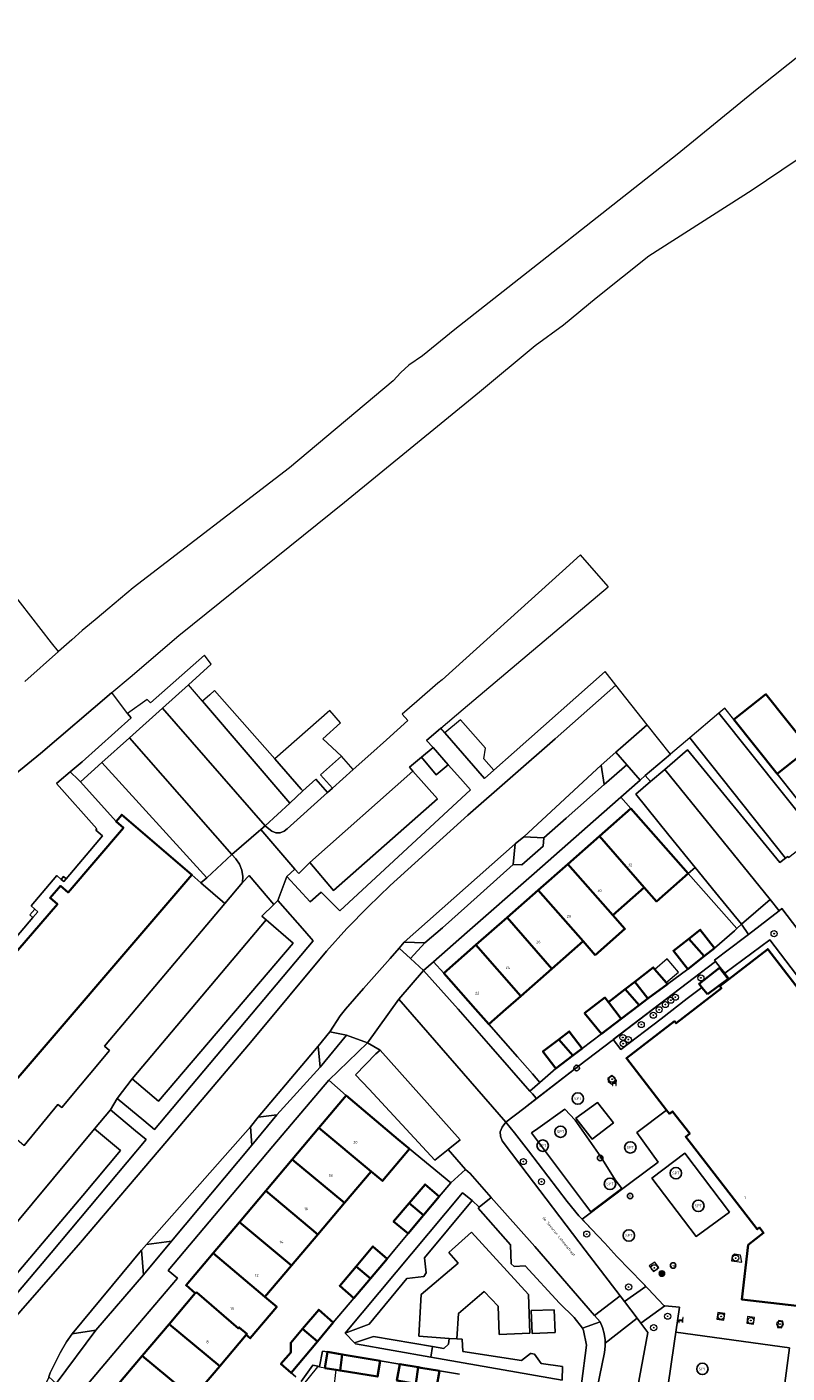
# Model space of a CAD drawing. Header units: metres. Extents: x 73718 to 76933, y 443658 to 446696.
# Tile 80 of 153: x 74532 to 74632, y 445952 to 446129. Entities that reach past the tile are written whole.
import ezdxf
from ezdxf.enums import TextEntityAlignment as Align

# ---------------------------------------------------------------- set-up
doc = ezdxf.new("R2010")
doc.units = ezdxf.units.M
for name, color, linetype, lineweight in [('B-WE-GR-BEPLANTING_CULTUUR_BODEMBEDEKKER-GV', 90, 'Continuous', 18), ('B-WE-GR-BEPLANTING_CULTUUR_HEESTERS-GV', 90, 'Continuous', 18), ('B-WE-GR-BEPLANTING_CULTUUR_VASTE PLANTENVAK-GV', 90, 'Continuous', 18), ('B-WE-GR-BOOM-S', 90, 'Continuous', 25), ('B-WE-IE-MEUBILAIR-S', 7, 'Continuous', 25), ('B-WE-IE-MEUBILAIR_WEGMEUBILAIR-GV', 7, 'Continuous', 18), ('B-WE-IE-MEUBILAIR_WEGMEUBILAIR-S', 7, 'Continuous', 25), ('B-WE-IE-MEUBILAIR_WEGMEUBILAIR_AFVALBAK-S', 7, 'Continuous', 25), ('B-WE-IE-TERREINAFSCHEIDING_KUNSTMATIG_HEKWERK-G', 20, 'IE-TERREINAFSCHEIDING_KUNSTMATIG-SO', 18), ('B-WE-OG-BEBOUWING-GV', 7, 'Continuous', 35), ('B-WE-OG-BEBOUWING-T18', 10, 'Continuous', 18), ('B-WE-OG-BEBOUWING_LUIFEL-GV', 7, 'Continuous', 18), ('B-WE-OG-TERREIN_BEGROEID-GV', 7, 'Continuous', 18), ('B-WE-OG-TERREIN_ERF-GV', 7, 'Continuous', 18), ('B-WE-OG-TOPOGRAFIE-T18', 10, 'Continuous', 18), ('B-WE-OG-WATER_SLOOT-GV', 120, 'Continuous', 18), ('B-WE-VH-GESLOTENVERHARDING-GV', 10, 'Continuous', 18), ('B-WE-VH-GESLOTENVERHARDING_ASFALT-GV', 10, 'Continuous', 18), ('B-WE-VH-GESLOTENVERHARDING_KUNSTSTOF-GV', 10, 'Continuous', 18), ('B-WE-VH-HALFVERHARDING-GV', 130, 'Continuous', 18), ('B-WE-VH-ONVERHARD_ZAND-GV', 210, 'Continuous', 18), ('B-WE-VH-OPENVERHARDING-GV', 30, 'Continuous', 18), ('B-WE-VH-OPENVERHARDING_BETONSTRAATSTEEN-GV', 30, 'Continuous', 18), ('B-WE-VH-OPENVERHARDING_SIERBESTRATING-GV', 30, 'Continuous', 18), ('B-WE-VH-OPENVERHARDING_STRAATBAKSTEEN-GV', 30, 'Continuous', 18), ('B-WE-VH-OPENVERHARDING_TEGEL-GV', 30, 'Continuous', 18)]:
    doc.layers.add(name, color=color, linetype=linetype, lineweight=lineweight)
doc.styles.add('NLCS-ISO', font='NLCS-ISO.ttf')
doc.styles.add('NLCS-ISO-M200-T18', font='NLCS-ISO.ttf', dxfattribs={"height": 0.36})
doc.linetypes.add('IE-TERREINAFSCHEIDING_KUNSTMATIG-SO', pattern='A,4,[82,NLCS.SHX,S=0.75,R=90,X=0,Y=0],4,-2', length=10)

# ---------------------------------------------------------------- blocks, each defined once
blk = doc.blocks.new('SIE-WEG_AFVALBAK-SO')
h = blk.add_hatch(color=256)
h.dxf.hatch_style = 1
h.paths.add_polyline_path([(-0.864, -0.864), (0.864, -0.864), (0.864, 0.864), (-0.864, 0.864)])
for points in [[(-1.152, -1.152), (1.152, -1.152), (1.152, 1.152), (-1.152, 1.152)], [(-0.864, -0.864), (0.864, -0.864), (0.864, 0.864), (-0.864, 0.864)]]:
    blk.add_lwpolyline(points, close=True)
blk.add_circle((0, 0), 1.8)
blk = doc.blocks.new('SIE-MEUBILAIR_PAAL_VLAGGENMAST-SO')
blk.add_circle((0, 0), 1.8)
at = {"style": 'NLCS-ISO'}
blk.add_text('vm', height=1.8, dxfattribs=at).set_placement((0, 0), align=Align.MIDDLE_CENTER)
blk = doc.blocks.new('SIE-MEUBILAIR_PUT_KOLK-SO')
blk.add_circle((0, 0), 1.8)
at = {"style": 'NLCS-ISO'}
blk.add_text('K', height=1.8, dxfattribs=at).set_placement((0, 0), align=Align.MIDDLE_CENTER)
blk = doc.blocks.new('SIE-WEG_SPEELTOESTEL-SO')
blk.add_circle((0, 0), 3.75)
at = {"style": 'NLCS-ISO'}
blk.add_text('SPT', height=1.8, dxfattribs=at).set_placement((0, 0), align=Align.MIDDLE_CENTER)
blk = doc.blocks.new('SIE-WEG_ZITBANK-SO')
at = {"color": 0, "linetype": 'ByBlock', "lineweight": 18}
blk.add_lwpolyline([(-0.91, -1.63), (-0.91, -0.2), (1.09, -0.2), (1.09, -1.63), (1.29, -1.63), (1.29, -0.21), (1.54, 1.78), (1.33, 1.78), (1.11, 0), (-1.11, 0), (-1.11, -1.63)], close=True, dxfattribs=at)
blk = doc.blocks.new('SGR-BOOM_GBKN-SO')
at = {"linetype": 'ByBlock', "lineweight": 18}
h = blk.add_hatch(color=0, dxfattribs=at)
h.dxf.hatch_style = 1
edge = h.paths.add_edge_path()
edge.add_arc((0, 0), 0.25, 0, 360)
at = {"color": 0, "linetype": 'ByBlock', "lineweight": 18}
for radius in [2, 0.25]:
    blk.add_circle((0, 0), radius, dxfattribs=at)
at = {"color": 0, "linetype": 'ByBlock', "lineweight": 18, "style": 'NLCS-ISO'}
blk.add_attdef('SOORT', (2.5, 0), '', height=1.5, dxfattribs=at)

msp = doc.modelspace()

# ---------------------------------------------------------------- linework, layer by layer
at = {"layer": 'B-WE-GR-BEPLANTING_CULTUUR_BODEMBEDEKKER-GV', "flags": 128}
for points in [[(74608.156, 446029.507), (74611.154, 446032.086), (74609.707, 446033.75), (74607.75, 446032.048)], [(74596.235, 446018.993), (74597.351, 446018.941), (74600.173, 446021.405), (74600.237, 446022.51), (74597.608, 446022.65), (74596.49, 446021.697)], [(74584.605, 446008.718), (74581.925, 446008.82), (74581.243, 446008.037), (74582.75, 446006.686)], [(74570.618, 445995.183), (74570.894, 445992.39), (74574.336, 445996.623), (74572.171, 445997.026)], [(74561.72, 445984.566), (74561.894, 445982.156), (74565.197, 445986.136), (74562.764, 445985.862)], [(74605.295, 445958.166), (74607.623, 445958.998), (74606.902, 445959.829), (74599.054, 445968.874), (74593.327, 445975.316), (74591.771, 445974.041), (74591.616, 445973.914), (74595.855, 445969.113), (74595.932, 445966.591), (74596.326, 445966.255), (74597.797, 445966.35), (74602.293, 445961.417), (74604.214, 445959.564)], [(74547.702, 445965.152), (74551.386, 445969.566), (74548.072, 445969.131), (74547.44, 445968.378)], [(74605.184, 445950.847), (74607.26, 445950.297), (74608.195, 445954.977), (74608.285, 445955.797), (74608.279, 445956.209), (74608.272, 445956.622), (74608.156, 445957.439), (74607.939, 445958.235), (74607.623, 445958.998), (74605.295, 445958.166), (74605.459, 445957.844), (74605.846, 445955.936)], [(74541.428, 445957.887), (74538.333, 445957.401), (74537.611, 445956.356), (74536.74, 445954.902), (74536.294, 445953.941), (74535.465, 445952.291), (74535.276, 445951.791), (74536.227, 445950.914)]]:
    msp.add_lwpolyline(points, close=True, dxfattribs=at)
at = {"layer": 'B-WE-GR-BEPLANTING_CULTUUR_HEESTERS-GV', "flags": 128}
for points in [[(74555.437, 446040.416), (74566.922, 446027.058), (74568.606, 446028.668), (74568.407, 446028.894), (74564.914, 446032.866), (74557.028, 446041.833), (74556.404, 446041.278)], [(74572.487, 446029.016), (74575.23, 446031.47), (74573.695, 446033.22), (74570.934, 446030.751)], [(74544.097, 446024.656), (74544.847, 446025.53), (74554.04, 446017.633), (74555.236, 446016.606), (74555.991, 446017.274), (74542.233, 446032.4), (74539.412, 446029.86)], [(74566.544, 446023.696), (74571.861, 446028.456), (74570.309, 446030.191), (74568.606, 446028.668), (74566.922, 446027.058), (74563.65, 446024.094), (74564.135, 446023.684), (74564.532, 446023.364), (74565.055, 446023.175), (74565.629, 446023.178), (74566.15, 446023.372)], [(74611.66, 446026.354), (74617.565, 446019.641), (74619.175, 446017.832), (74620.112, 446018.593), (74616.664, 446022.838), (74612.308, 446028.224), (74614.24, 446029.887), (74613.554, 446030.675), (74612.889, 446030.091), (74610.327, 446027.842)], [(74560.722, 446017.445), (74560.587, 446018.273), (74560.281, 446019.054), (74559.83, 446019.739), (74559.272, 446020.321), (74555.991, 446017.274), (74555.236, 446016.606), (74558.385, 446013.9), (74560.684, 446016.625)], [(74619.175, 446017.832), (74625.591, 446010.62), (74626.199, 446011.179), (74622.771, 446015.32), (74620.112, 446018.593)], [(74641.922, 445993.318), (74644.891, 445995.579), (74631.466, 446013.234), (74631.104, 446012.906), (74627.101, 446009.807), (74626.569, 446009.405), (74622.623, 446006.448), (74622.763, 446006.292), (74623.389, 446005.491), (74623.989, 446004.723), (74629.892, 446009.109)], [(74587.094, 446004.747), (74585.75, 446006.229), (74584.464, 446005.098), (74588.985, 446000), (74593.304, 445995.102), (74598.413, 445989.277), (74599.709, 445990.414), (74598.737, 445991.517), (74596.773, 445993.747), (74592.999, 445998.034), (74591.27, 446000)], [(74619.822, 446004.026), (74609.353, 445996.03), (74610.351, 445994.708), (74615.652, 445998.731), (74619.059, 446001.413), (74620.993, 446002.873), (74620.615, 446003.334), (74623.311, 446005.43), (74623.389, 446005.491), (74622.763, 446006.292)], [(74574.315, 445988.677), (74581.113, 445982.931), (74582.625, 445981.678), (74588.012, 445977.216), (74589.975, 445978.996), (74587.672, 445981.59), (74585.923, 445980.204), (74577.317, 445989.517), (74575.517, 445991.406), (74578.18, 445994.142), (74578.771, 445994.657), (74577.114, 445995.614), (74572.027, 445990.716)], [(74594.551, 445983.343), (74594.778, 445982.723), (74597.225, 445979.49), (74605.648, 445968.404), (74610.24, 445962.412), (74610.835, 445961.636), (74613.64, 445963.62), (74613.223, 445964.06), (74609.841, 445967.582), (74608.227, 445969.298), (74606.499, 445971.135), (74605.264, 445972.468), (74604.854, 445972.91), (74603.313, 445974.762), (74598.218, 445981.421), (74596.381, 445983.806), (74595.253, 445985.19), (74594.752, 445984.545), (74594.526, 445983.903)], [(74590.813, 445974.903), (74589.552, 445975.934), (74574.173, 445957.483), (74577.314, 445958.678), (74582.27, 445964.681), (74584.507, 445964.936), (74584.789, 445965.402), (74584.582, 445967.382)], [(74616.121, 445961.073), (74612.961, 445958.795), (74613.895, 445957.576), (74612.563, 445950.506), (74612.988, 445950.414), (74616.428, 445949.669), (74616.529, 445950.395), (74617.329, 445956.149), (74617.545, 445957.623), (74618.029, 445960.933)], [(74575.393, 445956.246), (74575.519, 445956.119), (74585.412, 445954.368), (74585.644, 445955.744), (74577.866, 445957.058)], [(74585.412, 445954.368), (74602.66, 445951.316), (74602.681, 445953.141), (74599.883, 445953.532), (74599, 445954.759), (74598.586, 445954.824), (74598.487, 445954.84), (74597.312, 445953.895), (74589.598, 445955.089), (74589.509, 445956.708), (74588.818, 445956.745), (74587.809, 445956.792), (74587.742, 445956.067), (74587.109, 445955.497), (74585.644, 445955.744)]]:
    msp.add_lwpolyline(points, close=True, dxfattribs=at)
at = {"layer": 'B-WE-GR-BEPLANTING_CULTUUR_VASTE PLANTENVAK-GV', "flags": 128}
msp.add_lwpolyline([(74623.202, 446038.88), (74636.013, 446022.787), (74636.826, 446023.396), (74635.02, 446025.672), (74630.874, 446030.897), (74625.196, 446038.012), (74624.003, 446039.52)], close=True, dxfattribs=at)
at = {"layer": 'B-WE-IE-MEUBILAIR_WEGMEUBILAIR-GV', "flags": 128}
for points in [[(74609.419, 445991.096), (74609.176, 445991.323), (74608.631, 445990.921), (74608.675, 445990.543), (74609.185, 445990.172), (74609.74, 445990.644)], [(74624.951, 445967.601), (74624.875, 445966.988), (74626.204, 445966.808), (74626.049, 445967.758), (74625.283, 445967.86)], [(74615.343, 445966.128), (74614.816, 445966.837), (74614.085, 445966.336), (74614.647, 445965.585)], [(74623.874, 445959.209), (74623.987, 445960.101), (74623.079, 445960.23), (74622.953, 445959.319)], [(74627.877, 445959.573), (74626.984, 445959.706), (74626.864, 445958.796), (74627.755, 445958.678)], [(74631.489, 445958.179), (74631.62, 445959.068), (74631.038, 445959.156), (74630.9, 445958.248)]]:
    msp.add_lwpolyline(points, close=True, dxfattribs=at)
at = {"layer": 'B-WE-IE-TERREINAFSCHEIDING_KUNSTMATIG_HEKWERK-G', "flags": 128}
for points in [[(74616.428, 445949.669), (74617.329, 445956.149), (74618.029, 445960.933), (74616.106, 445961.074), (74615.995, 445961.136), (74613.223, 445964.06), (74609.841, 445967.582), (74608.227, 445969.298), (74606.499, 445971.135), (74604.854, 445972.91), (74603.313, 445974.762), (74598.218, 445981.421), (74596.381, 445983.806), (74595.253, 445985.19), (74597.62, 445986.98), (74604.833, 445992.564), (74609.205, 445995.917), (74619.822, 446004.026), (74622.763, 446006.292), (74624.474, 446004.106)], [(74616.333, 445986.783), (74612.452, 445983.841), (74615.226, 445979.95), (74611.64, 445977.287), (74605.264, 445972.468)]]:
    msp.add_lwpolyline(points, dxfattribs=at)
at = {"layer": 'B-WE-OG-BEBOUWING-GV', "flags": 128}
for points in [[(74625.196, 446038.012), (74630.874, 446030.897), (74635.063, 446034.241), (74629.379, 446041.351)], [(74611.66, 446026.354), (74607.544, 446022.734), (74613.416, 446015.992), (74615.006, 446014.166), (74619.175, 446017.832), (74617.565, 446019.641)], [(74603.374, 446019.066), (74609.283, 446012.356), (74613.416, 446015.992), (74607.544, 446022.734)], [(74606.983, 446007.111), (74610.881, 446010.539), (74609.283, 446012.356), (74603.374, 446019.066), (74599.496, 446015.655), (74605.385, 446008.928)], [(74595.408, 446012.06), (74601.274, 446005.312), (74605.385, 446008.928), (74599.496, 446015.655)], [(74601.274, 446005.312), (74595.408, 446012.06), (74591.328, 446008.471), (74597.213, 446001.74)], [(74621.276, 446006.967), (74622.648, 446008.043), (74620.772, 446010.434), (74619.278, 446009.262)], [(74587.094, 446004.747), (74591.27, 446000), (74592.999, 445998.034), (74595.234, 446000), (74597.213, 446001.74), (74591.328, 446008.471)], [(74621.276, 446006.967), (74619.278, 446009.262), (74617.255, 446007.675), (74619.131, 446005.284)], [(74612.192, 446003.618), (74613.884, 446001.4), (74616.47, 446003.314), (74616.291, 446003.523), (74614.821, 446005.24), (74614.595, 446005.503)], [(74621.721, 446001.985), (74624.421, 446003.978), (74623.311, 446005.43), (74620.615, 446003.334), (74620.993, 446002.873)], [(74610.898, 446002.63), (74612.74, 446000.527), (74613.884, 446001.4), (74612.192, 446003.618)], [(74605.566, 445999.497), (74607.811, 445996.792), (74610.397, 445998.739), (74608.705, 446000.957), (74608.254, 446001.548)], [(74610.397, 445998.739), (74612.74, 446000.527), (74610.898, 446002.63), (74608.705, 446000.957)], [(74602.192, 445996.044), (74600.111, 445994.466), (74601.796, 445992.244), (74604.032, 445993.94)], [(74602.192, 445996.044), (74604.032, 445993.94), (74605.267, 445994.877), (74603.582, 445997.099)], [(74577.561, 445978.729), (74579.07, 445977.472), (74582.625, 445981.678), (74581.113, 445982.931), (74574.315, 445988.677), (74570.722, 445984.426)], [(74567.223, 445980.286), (74574.085, 445974.616), (74577.561, 445978.729), (74570.722, 445984.426)], [(74567.223, 445980.286), (74563.759, 445976.187), (74570.579, 445970.468), (74574.085, 445974.616)], [(74586.503, 445975.445), (74584.659, 445977.026), (74582.563, 445974.562), (74584.449, 445972.991)], [(74570.579, 445970.468), (74563.759, 445976.187), (74560.285, 445972.078), (74567.112, 445966.366)], [(74582.563, 445974.562), (74580.529, 445972.172), (74582.435, 445970.585), (74584.449, 445972.991)], [(74563.633, 445962.25), (74567.112, 445966.366), (74560.285, 445972.078), (74556.834, 445967.995)], [(74554.492, 445962.754), (74554.698, 445962.832), (74560.159, 445958.118), (74560.255, 445958.253), (74561.272, 445957.393), (74561.181, 445957.286), (74561.717, 445956.831), (74565.187, 445960.937), (74563.633, 445962.25), (74556.834, 445967.995), (74553.274, 445963.783)], [(74575.593, 445966.264), (74577.478, 445964.683), (74579.658, 445967.275), (74577.798, 445968.892)], [(74575.593, 445966.264), (74573.461, 445963.724), (74575.301, 445962.096), (74577.478, 445964.683)], [(74551.067, 445958.702), (74557.697, 445953.163), (74561.181, 445957.286), (74561.272, 445957.393), (74560.255, 445958.253), (74560.159, 445958.118), (74554.698, 445962.832), (74554.492, 445962.754)], [(74572.606, 445958.892), (74570.694, 445960.564), (74568.576, 445958.073), (74570.53, 445956.422), (74571.142, 445957.151)], [(74551.067, 445958.702), (74547.527, 445954.513), (74554.188, 445949.012), (74557.697, 445953.163)], [(74568.576, 445958.073), (74567.011, 445956.233), (74567.022, 445954.963), (74565.721, 445953.468), (74567.06, 445952.285), (74570.53, 445956.422)], [(74550.62, 445944.79), (74554.188, 445949.012), (74547.527, 445954.513), (74543.997, 445950.337)], [(74573.489, 445952.596), (74573.792, 445954.705), (74571.831, 445955.035), (74571.511, 445952.917), (74572.969, 445952.68)], [(74573.792, 445954.705), (74573.489, 445952.596), (74578.412, 445951.796), (74578.755, 445953.871)], [(74583.452, 445950.856), (74583.751, 445953.032), (74581.357, 445953.434), (74580.964, 445951.301)], [(74586.546, 445952.569), (74584.114, 445952.971), (74583.751, 445953.032), (74583.452, 445950.856), (74583.704, 445950.811), (74585.92, 445950.415), (74586.151, 445950.374)]]:
    msp.add_lwpolyline(points, close=True, dxfattribs=at)
for points in [[(74527.506, 445986.744), (74554.04, 446017.633), (74544.847, 446025.53), (74544.097, 446024.656), (74545.068, 446023.822), (74537.787, 446015.345), (74536.798, 446016.195), (74535.438, 446014.611), (74536.388, 446013.795), (74529.035, 446005.236)], [(74635.388, 446000.45), (74629.631, 446007.901), (74623.341, 446003.041), (74623.554, 446002.765), (74617.599, 445998.165), (74617.386, 445998.44), (74611.087, 445993.573), (74616.333, 445986.783), (74616.717, 445986.286), (74617.131, 445986.606), (74619.387, 445983.685), (74618.865, 445983.282), (74628.249, 445971.136), (74628.541, 445971.362), (74629.088, 445970.654), (74627.062, 445969.089), (74626.221, 445961.926), (74633.426, 445961.08)]]:
    msp.add_lwpolyline(points, dxfattribs=at)
at = {"layer": 'B-WE-OG-BEBOUWING_LUIFEL-GV', "flags": 128}
for points in [[(74617.894, 446004.894), (74616.424, 446006.611), (74614.821, 446005.24), (74616.291, 446003.523)], [(74572.969, 445952.68), (74571.511, 445952.917), (74570.536, 445953.075), (74568.515, 445950.574), (74572.664, 445950.086)]]:
    msp.add_lwpolyline(points, close=True, dxfattribs=at)
at = {"layer": 'B-WE-OG-TERREIN_BEGROEID-GV', "flags": 128}
msp.add_lwpolyline([(74529.128, 446007.283), (74533.185, 446012.038), (74532.771, 446012.391), (74533.422, 446013.155), (74532.937, 446013.575), (74536.303, 446017.543), (74536.883, 446017.051), (74537.205, 446017.43), (74537.542, 446017.143), (74542.329, 446022.769), (74541.45, 446023.527), (74541.569, 446023.688), (74536.265, 446029.639), (74536.615, 446029.936), (74538.069, 446031.168), (74539.639, 446032.467), (74546.096, 446038.261), (74545.609, 446038.834), (74543.539, 446041.561), (74543.494, 446041.523), (74534.161, 446033.579), (74523.462, 446024.878)], dxfattribs=at)
for points in [[(74586.27, 446027.62), (74572.641, 446015.588), (74569.525, 446019.246), (74568.09, 446017.831), (74567.579, 446018.39), (74566.527, 446017.436), (74569.591, 446014.096), (74571.019, 446015.36), (74571.703, 446014.686), (74573.48, 446012.939), (74590.607, 446028.788), (74589.285, 446030.284), (74587.693, 446032.086), (74586.107, 446030.758), (74584.182, 446033.084), (74582.594, 446031.77), (74583.064, 446031.238)], [(74536.883, 446017.051), (74537.22, 446016.765), (74537.542, 446017.143), (74537.205, 446017.43)], [(74544.245, 445988.303), (74547.722, 445985.427), (74549.15, 445984.246), (74569.974, 446008.975), (74568.855, 446010.257), (74565.335, 446014.293), (74564.789, 446013.755), (74563.248, 446012.237), (74563.811, 446011.749), (74567.359, 446008.681), (74549.666, 445987.939), (74546.206, 445990.894)], [(74533.185, 446012.038), (74533.834, 446012.799), (74533.422, 446013.155), (74532.771, 446012.391)], [(74521.916, 445957.149), (74523.116, 445957.004), (74524.357, 445957.095), (74525.567, 445957.431), (74526.678, 445957.991), (74527.632, 445958.733), (74528.397, 445959.598), (74535.559, 445968.056), (74548.044, 445982.907), (74546.658, 445984.052), (74543.347, 445986.787), (74541.265, 445984.305), (74544.671, 445981.483), (74539.73, 445975.568), (74527.903, 445961.652), (74526.79, 445960.706), (74525.537, 445959.914), (74524.177, 445959.305), (74522.751, 445958.897), (74521.304, 445958.698), (74520.815, 445957.497)], [(74599.465, 445984.375), (74598.635, 445983.769), (74605.565, 445974.538), (74606.41, 445973.436), (74610.462, 445976.488), (74609.608, 445977.613), (74607.721, 445980.644), (74604.331, 445985.447), (74603.012, 445986.9)]]:
    msp.add_lwpolyline(points, close=True, dxfattribs=at)
at = {"layer": 'B-WE-OG-TERREIN_ERF-GV', "flags": 128}
for points in [[(74532.105, 446042.998), (74536.544, 446046.934), (74535.632, 446048.104), (74530.198, 446055.074)], [(74635.063, 446034.241), (74630.874, 446030.897), (74635.02, 446025.672)], [(74567.672, 445951.757), (74567.06, 445952.285), (74565.721, 445953.468), (74567.022, 445954.963), (74567.011, 445956.233), (74568.576, 445958.073), (74570.694, 445960.564), (74572.606, 445958.892), (74575.301, 445962.096), (74573.461, 445963.724), (74575.593, 445966.264), (74577.798, 445968.892), (74579.658, 445967.275), (74580.676, 445968.485), (74582.435, 445970.585), (74580.529, 445972.172), (74582.563, 445974.562), (74584.659, 445977.026), (74586.503, 445975.445), (74588.012, 445977.216), (74582.625, 445981.678), (74579.07, 445977.472), (74577.561, 445978.729), (74574.085, 445974.616), (74570.579, 445970.468), (74567.112, 445966.366), (74563.633, 445962.25), (74565.187, 445960.937), (74561.717, 445956.831), (74561.181, 445957.286), (74557.697, 445953.163), (74554.188, 445949.012)], [(74580.964, 445951.301), (74581.357, 445953.434), (74578.755, 445953.871), (74578.412, 445951.796), (74573.489, 445952.596), (74572.969, 445952.68), (74571.511, 445952.917), (74571.831, 445955.035), (74571.18, 445955.143), (74570.801, 445953.112), (74569.899, 445953.288), (74568.376, 445951.167)], [(74589.176, 445952.135), (74586.546, 445952.569), (74586.151, 445950.374)]]:
    msp.add_lwpolyline(points, dxfattribs=at)
for points in [[(74564.914, 446032.866), (74568.407, 446028.894), (74568.606, 446028.668), (74570.309, 446030.191), (74571.861, 446028.456), (74572.487, 446029.016), (74570.934, 446030.751), (74573.695, 446033.22), (74571.241, 446035.475), (74573.566, 446037.601), (74572.149, 446039.228)], [(74591.328, 446008.471), (74595.408, 446012.06), (74599.496, 446015.655), (74603.374, 446019.066), (74607.544, 446022.734), (74611.66, 446026.354), (74610.327, 446027.842), (74607.797, 446025.62), (74598.978, 446017.836), (74590.183, 446010.128), (74585.75, 446006.229), (74587.094, 446004.747)], [(74532.018, 445982.106), (74536.472, 445987.518), (74536.983, 445987.134), (74539.431, 445990.062), (74540.546, 445991.395), (74543.217, 445994.589), (74542.59, 445995.181), (74558.385, 446013.9), (74555.236, 446016.606), (74554.04, 446017.633), (74527.506, 445986.744), (74527.131, 445986.307)], [(74599.709, 445990.414), (74601.796, 445992.244), (74600.111, 445994.466), (74602.192, 445996.044), (74603.582, 445997.099), (74605.267, 445994.877), (74607.811, 445996.792), (74605.566, 445999.497), (74608.254, 446001.548), (74608.705, 446000.957), (74610.898, 446002.63), (74612.192, 446003.618), (74614.595, 446005.503), (74614.821, 446005.24), (74616.291, 446003.523), (74616.47, 446003.314), (74619.131, 446005.284), (74617.255, 446007.675), (74619.278, 446009.262), (74620.772, 446010.434), (74622.648, 446008.043), (74625.247, 446010.303), (74625.591, 446010.62), (74619.175, 446017.832), (74615.006, 446014.166), (74613.416, 446015.992), (74609.283, 446012.356), (74610.881, 446010.539), (74606.983, 446007.111), (74605.385, 446008.928), (74601.274, 446005.312), (74597.213, 446001.74), (74595.234, 446000), (74592.999, 445998.034), (74596.773, 445993.747), (74598.737, 445991.517)], [(74560.285, 445972.078), (74563.759, 445976.187), (74567.223, 445980.286), (74570.722, 445984.426), (74574.315, 445988.677), (74572.027, 445990.716), (74564.688, 445982.036), (74556.994, 445972.924), (74550.938, 445965.744), (74552.145, 445964.717), (74545.467, 445956.825), (74540.948, 445951.5), (74538.224, 445948.252), (74540.601, 445946.318), (74543.997, 445950.337), (74547.527, 445954.513), (74551.067, 445958.702), (74554.492, 445962.754), (74553.274, 445963.783), (74556.834, 445967.995)]]:
    msp.add_lwpolyline(points, close=True, dxfattribs=at)
at = {"layer": 'B-WE-OG-WATER_SLOOT-GV', "flags": 128}
for points in [[(74638.509, 446128.917), (74628.227, 446120.738), (74617.756, 446112.171), (74603.751, 446101.156), (74603.301, 446100.796), (74588.579, 446089.19), (74584.294, 446085.763), (74582.503, 446084.516), (74581.49, 446083.582), (74580.478, 446082.491), (74566.846, 446071.041), (74546.36, 446055.306), (74543.018, 446052.507), (74541.612, 446051.33), (74540.629, 446050.508), (74539.661, 446049.697), (74538.286, 446048.478), (74536.544, 446046.934), (74532.105, 446042.998)], [(74523.462, 446024.878), (74534.161, 446033.579), (74543.494, 446041.523), (74543.539, 446041.561), (74545.938, 446043.603), (74552.354, 446049.064), (74574.069, 446066.535), (74591.812, 446081.027), (74599.08, 446087.121), (74602.827, 446089.83), (74607.116, 446093.352), (74614.023, 446098.859), (74627.583, 446107.549), (74633.378, 446111.412)]]:
    msp.add_lwpolyline(points, dxfattribs=at)
at = {"layer": 'B-WE-VH-GESLOTENVERHARDING-GV', "flags": 128}
msp.add_lwpolyline([(74529.035, 446005.236), (74536.388, 446013.795), (74535.438, 446014.611), (74536.798, 446016.195), (74537.787, 446015.345), (74545.068, 446023.822), (74544.097, 446024.656), (74539.412, 446029.86), (74539.165, 446030.135), (74538.069, 446031.168), (74536.615, 446029.936), (74536.265, 446029.639), (74541.569, 446023.688), (74541.45, 446023.527), (74542.329, 446022.769), (74537.542, 446017.143), (74537.22, 446016.765), (74536.883, 446017.051), (74536.303, 446017.543), (74532.937, 446013.575), (74533.422, 446013.155), (74533.834, 446012.799), (74533.185, 446012.038), (74529.128, 446007.283)], dxfattribs=at)
at = {"layer": 'B-WE-VH-GESLOTENVERHARDING_ASFALT-GV', "flags": 128}
msp.add_lwpolyline([(74535.276, 445951.791), (74535.465, 445952.291), (74536.294, 445953.941), (74536.74, 445954.902), (74537.611, 445956.356), (74538.333, 445957.401), (74547.44, 445968.378), (74548.072, 445969.131), (74561.72, 445984.566), (74562.764, 445985.862), (74570.618, 445995.183), (74572.171, 445997.026), (74573.521, 445999.124), (74574.197, 446000), (74576.586, 446002.724), (74580.057, 446006.673), (74581.243, 446008.037), (74581.925, 446008.82), (74596.49, 446021.697), (74597.608, 446022.65), (74607.75, 446032.048), (74609.707, 446033.75), (74610.304, 446034.27), (74613.809, 446037.322), (74609.679, 446042.554), (74601.729, 446035.504), (74590.275, 446025.482), (74580.05, 446016.237), (74577.172, 446013.461), (74574.388, 446010.59), (74571.703, 446007.628), (74561.946, 445995.912), (74550.747, 445982.699), (74539.421, 445969.402), (74528.863, 445957.31)], dxfattribs=at)
at = {"layer": 'B-WE-VH-GESLOTENVERHARDING_KUNSTSTOF-GV', "flags": 128}
for points in [[(74614.406, 445977.859), (74620.253, 445970.165), (74624.587, 445973.395), (74618.732, 445981.106)], [(74587.809, 445956.792), (74588.818, 445956.745), (74589.041, 445960.062), (74592.417, 445962.959), (74594.232, 445961.031), (74594.376, 445957.345), (74598.408, 445957.489), (74598.205, 445962.573), (74590.738, 445970.76), (74587.77, 445968.074), (74589.001, 445966.667), (74584.137, 445962.562), (74583.849, 445957.124)], [(74601.711, 445957.581), (74601.595, 445960.576), (74598.586, 445960.489), (74598.687, 445957.472)], [(74617.329, 445956.149), (74616.529, 445950.395), (74624.8, 445948.269), (74631.314, 445946.63), (74632.492, 445955.595), (74617.545, 445957.623)]]:
    msp.add_lwpolyline(points, close=True, dxfattribs=at)
at = {"layer": 'B-WE-VH-HALFVERHARDING-GV', "flags": 128}
msp.add_lwpolyline([(74593.695, 446031.389), (74592.378, 446032.872), (74592.578, 446034.279), (74589.308, 446038.005), (74587.255, 446036.27), (74592.473, 446030.303)], close=True, dxfattribs=at)
at = {"layer": 'B-WE-VH-ONVERHARD_ZAND-GV', "flags": 128}
msp.add_lwpolyline([(74604.459, 445985.724), (74606.583, 445982.973), (74609.382, 445985.118), (74607.283, 445987.753)], close=True, dxfattribs=at)
at = {"layer": 'B-WE-VH-OPENVERHARDING-GV', "flags": 128}
for points in [[(74587.693, 446032.086), (74585.701, 446034.341), (74584.182, 446033.084), (74586.107, 446030.758)], [(74619.822, 446004.026), (74622.763, 446006.292), (74622.623, 446006.448), (74626.569, 446009.405), (74627.101, 446009.807), (74626.199, 446011.179), (74625.591, 446010.62), (74625.247, 446010.303), (74622.648, 446008.043), (74621.276, 446006.967), (74619.131, 446005.284), (74616.47, 446003.314), (74613.884, 446001.4), (74612.74, 446000.527), (74610.397, 445998.739), (74607.811, 445996.792), (74605.267, 445994.877), (74604.032, 445993.94), (74601.796, 445992.244), (74599.709, 445990.414), (74598.413, 445989.277), (74598.734, 445988.911), (74599.224, 445988.358), (74599.298, 445988.279), (74604.833, 445992.564), (74609.205, 445995.917), (74609.353, 445996.03)]]:
    msp.add_lwpolyline(points, close=True, dxfattribs=at)
at = {"layer": 'B-WE-VH-OPENVERHARDING_BETONSTRAATSTEEN-GV', "flags": 128}
for points in [[(74610.24, 445962.412), (74605.648, 445968.404), (74597.225, 445979.49), (74594.778, 445982.723), (74594.551, 445983.343), (74594.526, 445983.903), (74594.752, 445984.545), (74595.253, 445985.19), (74581.216, 446001.342), (74577.114, 445995.614), (74578.771, 445994.657), (74589.236, 445982.861), (74587.672, 445981.59), (74589.975, 445978.996), (74590.591, 445978.457), (74593.327, 445975.316), (74599.054, 445968.874), (74606.902, 445959.829)], [(74610.24, 445962.412), (74606.902, 445959.829), (74607.623, 445958.998), (74607.939, 445958.235), (74608.156, 445957.439), (74608.272, 445956.622), (74608.279, 445956.209), (74612.47, 445959.451), (74610.835, 445961.636)], [(74612.47, 445959.451), (74608.279, 445956.209), (74608.285, 445955.797), (74608.195, 445954.977), (74607.26, 445950.297), (74606.788, 445948.57), (74603.391, 445931.346), (74608.739, 445930.325), (74612.641, 445948.775), (74612.988, 445950.414), (74612.563, 445950.506), (74613.895, 445957.576), (74612.961, 445958.795)]]:
    msp.add_lwpolyline(points, close=True, dxfattribs=at)
at = {"layer": 'B-WE-VH-OPENVERHARDING_SIERBESTRATING-GV', "flags": 128}
for points in [[(74564.135, 446023.684), (74563.65, 446024.094), (74563.083, 446023.605), (74567.579, 446018.39), (74568.09, 446017.831), (74569.525, 446019.246), (74583.064, 446031.238), (74582.594, 446031.77), (74584.182, 446033.084), (74585.701, 446034.341), (74584.817, 446035.293), (74586.71, 446036.893), (74589.65, 446039.377), (74608.679, 446055.458), (74608.685, 446055.466), (74605.053, 446059.644), (74602.683, 446057.493), (74586.875, 446043.251), (74586.34, 446042.789), (74583.57, 446040.397), (74581.632, 446038.723), (74582.404, 446037.891), (74579.596, 446035.378), (74577.515, 446033.515), (74575.23, 446031.47), (74572.487, 446029.016), (74571.861, 446028.456), (74566.544, 446023.696), (74566.15, 446023.372), (74565.629, 446023.178), (74565.055, 446023.175), (74564.532, 446023.364)], [(74619.393, 446035.641), (74631.968, 446019.841), (74632.267, 446020.06), (74632.361, 446019.941), (74636.013, 446022.787), (74623.202, 446038.88)], [(74542.233, 446032.4), (74555.991, 446017.274), (74559.272, 446020.321), (74545.849, 446035.639)], [(74614.24, 446029.887), (74616.098, 446031.487), (74619.078, 446034.061), (74631.214, 446019.287), (74631.968, 446019.841), (74619.393, 446035.641), (74616.846, 446033.475), (74613.554, 446030.675)], [(74572.641, 446015.588), (74586.27, 446027.62), (74583.064, 446031.238), (74569.525, 446019.246)], [(74600.237, 446022.51), (74603.16, 446025.076), (74608.156, 446029.507), (74607.75, 446032.048), (74597.608, 446022.65)], [(74620.112, 446018.593), (74622.771, 446015.32), (74626.199, 446011.179), (74629.964, 446014.419), (74616.098, 446031.487), (74614.24, 446029.887), (74612.308, 446028.224), (74616.664, 446022.838)], [(74584.605, 446008.718), (74586.918, 446010.7), (74590.21, 446013.634), (74596.235, 446018.993), (74596.49, 446021.697), (74581.925, 446008.82)], [(74549.666, 445987.939), (74567.359, 446008.681), (74563.811, 446011.749), (74546.206, 445990.894)], [(74599.298, 445988.279), (74599.224, 445988.358), (74598.734, 445988.911), (74598.413, 445989.277), (74593.304, 445995.102), (74588.985, 446000), (74584.464, 446005.098), (74581.216, 446001.342), (74595.253, 445985.19), (74597.62, 445986.98)], [(74562.764, 445985.862), (74565.197, 445986.136), (74570.894, 445992.39), (74570.618, 445995.183)], [(74587.672, 445981.59), (74589.236, 445982.861), (74578.771, 445994.657), (74578.18, 445994.142), (74575.517, 445991.406), (74577.317, 445989.517), (74585.923, 445980.204)], [(74516.596, 445959.548), (74518.267, 445958.94), (74519.777, 445958.707), (74521.304, 445958.698), (74522.751, 445958.897), (74524.177, 445959.305), (74525.537, 445959.914), (74526.79, 445960.706), (74527.903, 445961.652), (74539.73, 445975.568), (74544.671, 445981.483), (74541.265, 445984.305), (74524.842, 445964.651), (74523.687, 445964.031), (74522.427, 445963.59), (74521.105, 445963.351), (74519.771, 445963.323), (74518.472, 445963.5)], [(74548.072, 445969.131), (74551.386, 445969.566), (74561.894, 445982.156), (74561.72, 445984.566)], [(74541.428, 445957.887), (74541.438, 445957.9), (74547.702, 445965.152), (74547.44, 445968.378), (74538.333, 445957.401)]]:
    msp.add_lwpolyline(points, close=True, dxfattribs=at)
at = {"layer": 'B-WE-VH-OPENVERHARDING_STRAATBAKSTEEN-GV', "flags": 128}
for points in [[(74563.65, 446024.094), (74566.922, 446027.058), (74555.437, 446040.416), (74553.586, 446042.571), (74550.196, 446039.533)], [(74545.849, 446035.639), (74559.272, 446020.321), (74563.083, 446023.605), (74563.65, 446024.094), (74550.196, 446039.533)]]:
    msp.add_lwpolyline(points, close=True, dxfattribs=at)
for points in [[(74632.267, 446020.06), (74631.968, 446019.841), (74631.214, 446019.287), (74619.078, 446034.061), (74616.098, 446031.487), (74629.964, 446014.419), (74631.104, 446012.906), (74631.466, 446013.234), (74644.891, 445995.579)], [(74524.842, 445964.651), (74541.265, 445984.305), (74543.347, 445986.787), (74544.245, 445988.303), (74546.206, 445990.894), (74563.811, 446011.749), (74563.248, 446012.237), (74564.789, 446013.755), (74561.546, 446017.58), (74560.684, 446016.625), (74558.385, 446013.9), (74542.59, 445995.181), (74543.217, 445994.589), (74540.546, 445991.395), (74539.431, 445990.062), (74536.983, 445987.134), (74536.472, 445987.518), (74532.018, 445982.106)]]:
    msp.add_lwpolyline(points, dxfattribs=at)
at = {"layer": 'B-WE-VH-OPENVERHARDING_TEGEL-GV', "flags": 128}
for points in [[(74538.069, 446031.168), (74539.165, 446030.135), (74539.412, 446029.86), (74542.233, 446032.4), (74545.849, 446035.639), (74550.196, 446039.533), (74553.586, 446042.571), (74556.572, 446045.294), (74555.69, 446046.478), (74548.605, 446040.201), (74548.195, 446040.669), (74545.609, 446038.834), (74546.096, 446038.261), (74539.639, 446032.467)], [(74609.707, 446033.75), (74611.154, 446032.086), (74612.889, 446030.091), (74613.554, 446030.675), (74616.846, 446033.475), (74613.809, 446037.322), (74610.304, 446034.27)], [(74582.75, 446006.686), (74584.464, 446005.098), (74585.75, 446006.229), (74590.183, 446010.128), (74598.978, 446017.836), (74607.797, 446025.62), (74610.327, 446027.842), (74612.889, 446030.091), (74611.154, 446032.086), (74608.156, 446029.507), (74603.16, 446025.076), (74600.237, 446022.51), (74600.173, 446021.405), (74597.351, 446018.941), (74596.235, 446018.993), (74590.21, 446013.634), (74586.918, 446010.7), (74584.605, 446008.718)], [(74560.281, 446019.054), (74560.587, 446018.273), (74560.722, 446017.445), (74560.684, 446016.625), (74561.546, 446017.58), (74564.789, 446013.755), (74565.335, 446014.293), (74566.527, 446017.436), (74567.579, 446018.39), (74563.083, 446023.605), (74559.272, 446020.321), (74559.83, 446019.739)], [(74629.964, 446014.419), (74626.199, 446011.179), (74627.101, 446009.807), (74631.104, 446012.906)], [(74572.171, 445997.026), (74574.336, 445996.623), (74577.114, 445995.614), (74581.216, 446001.342), (74584.464, 446005.098), (74582.75, 446006.686), (74581.243, 446008.037), (74580.057, 446006.673), (74576.586, 446002.724), (74574.197, 446000), (74573.521, 445999.124)], [(74534.838, 445950.847), (74537.328, 445948.69), (74538.092, 445948.094), (74538.224, 445948.252), (74540.948, 445951.5), (74545.467, 445956.825), (74552.145, 445964.717), (74550.938, 445965.744), (74556.994, 445972.924), (74564.688, 445982.036), (74572.027, 445990.716), (74577.114, 445995.614), (74574.336, 445996.623), (74570.894, 445992.39), (74565.197, 445986.136), (74561.894, 445982.156), (74551.386, 445969.566), (74547.702, 445965.152), (74541.438, 445957.9), (74541.428, 445957.887), (74536.227, 445950.914), (74535.276, 445951.791), (74535.166, 445951.5)], [(74606.583, 445982.973), (74604.459, 445985.724), (74607.283, 445987.753), (74609.382, 445985.118)], [(74598.635, 445983.769), (74599.465, 445984.375), (74603.012, 445986.9), (74604.331, 445985.447), (74607.721, 445980.644), (74609.608, 445977.613), (74610.462, 445976.488), (74606.41, 445973.436), (74605.565, 445974.538)], [(74618.732, 445981.106), (74624.587, 445973.395), (74620.253, 445970.165), (74614.406, 445977.859)], [(74601.711, 445957.581), (74598.687, 445957.472), (74598.586, 445960.489), (74601.595, 445960.576)]]:
    msp.add_lwpolyline(points, close=True, dxfattribs=at)
for points in [[(74528.863, 445957.31), (74539.421, 445969.402), (74550.747, 445982.699), (74561.946, 445995.912), (74571.703, 446007.628), (74574.388, 446010.59), (74577.172, 446013.461), (74580.05, 446016.237), (74590.275, 446025.482), (74601.729, 446035.504), (74609.679, 446042.554), (74608.27, 446044.337), (74596.362, 446033.758), (74593.695, 446031.389), (74592.473, 446030.303), (74587.255, 446036.27), (74586.71, 446036.893), (74584.817, 446035.293), (74585.701, 446034.341), (74587.693, 446032.086), (74589.285, 446030.284), (74590.607, 446028.788), (74573.48, 446012.939), (74571.703, 446014.686), (74571.019, 446015.36), (74569.591, 446014.096), (74566.527, 446017.436), (74565.335, 446014.293), (74568.855, 446010.257), (74569.974, 446008.975), (74549.15, 445984.246), (74547.722, 445985.427), (74544.245, 445988.303), (74543.347, 445986.787), (74546.658, 445984.052), (74548.044, 445982.907), (74535.559, 445968.056), (74528.397, 445959.598)], [(74641.922, 445993.318), (74629.892, 446009.109), (74623.989, 446004.723), (74623.389, 446005.491), (74623.311, 446005.43), (74624.421, 446003.978), (74621.721, 446001.985), (74620.993, 446002.873), (74619.059, 446001.413), (74615.652, 445998.731), (74610.351, 445994.708), (74609.353, 445996.03), (74609.205, 445995.917), (74604.833, 445992.564), (74599.298, 445988.279), (74597.62, 445986.98), (74595.253, 445985.19), (74596.381, 445983.806), (74598.218, 445981.421), (74603.313, 445974.762), (74604.854, 445972.91), (74605.264, 445972.468), (74611.64, 445977.287), (74615.226, 445979.95), (74612.452, 445983.841), (74616.333, 445986.783), (74611.087, 445993.573), (74617.386, 445998.44), (74617.599, 445998.165), (74623.554, 446002.765), (74623.341, 446003.041), (74629.631, 446007.901), (74635.388, 446000.45)], [(74633.426, 445961.08), (74626.221, 445961.926), (74627.062, 445969.089), (74629.088, 445970.654), (74628.541, 445971.362), (74628.249, 445971.136), (74618.865, 445983.282), (74619.387, 445983.685), (74617.131, 445986.606), (74616.717, 445986.286), (74616.333, 445986.783), (74612.452, 445983.841), (74615.226, 445979.95), (74611.64, 445977.287), (74605.264, 445972.468), (74606.499, 445971.135), (74608.227, 445969.298), (74609.841, 445967.582), (74613.223, 445964.06), (74613.64, 445963.62), (74610.835, 445961.636), (74612.47, 445959.451), (74612.961, 445958.795), (74616.121, 445961.073), (74618.029, 445960.933), (74617.545, 445957.623), (74632.492, 445955.595), (74631.314, 445946.63)], [(74602.66, 445951.316), (74585.412, 445954.368), (74575.519, 445956.119), (74575.393, 445956.246), (74574.173, 445957.483), (74589.552, 445975.934), (74590.813, 445974.903), (74591.771, 445974.041), (74593.327, 445975.316), (74590.591, 445978.457), (74589.975, 445978.996), (74588.012, 445977.216), (74586.503, 445975.445), (74584.449, 445972.991), (74582.435, 445970.585), (74580.676, 445968.485), (74579.658, 445967.275), (74577.478, 445964.683), (74575.301, 445962.096), (74572.606, 445958.892), (74571.142, 445957.151), (74570.53, 445956.422), (74567.06, 445952.285), (74567.672, 445951.757)], [(74605.184, 445950.847), (74605.846, 445955.936), (74605.459, 445957.844), (74605.295, 445958.166), (74604.214, 445959.564), (74602.293, 445961.417), (74597.797, 445966.35), (74596.326, 445966.255), (74595.932, 445966.591), (74595.855, 445969.113), (74591.616, 445973.914), (74591.771, 445974.041), (74590.813, 445974.903), (74584.582, 445967.382), (74584.789, 445965.402), (74584.507, 445964.936), (74582.27, 445964.681), (74577.314, 445958.678), (74574.173, 445957.483), (74575.393, 445956.246), (74577.866, 445957.058), (74585.644, 445955.744), (74587.109, 445955.497), (74587.742, 445956.067), (74587.809, 445956.792), (74583.849, 445957.124), (74584.137, 445962.562), (74589.001, 445966.667), (74587.77, 445968.074), (74590.738, 445970.76), (74598.205, 445962.573), (74598.408, 445957.489), (74594.376, 445957.345), (74594.232, 445961.031), (74592.417, 445962.959), (74589.041, 445960.062), (74588.818, 445956.745), (74589.509, 445956.708), (74589.598, 445955.089), (74597.312, 445953.895), (74598.487, 445954.84), (74598.586, 445954.824), (74599, 445954.759), (74599.883, 445953.532), (74602.681, 445953.141), (74602.66, 445951.316)], [(74568.376, 445951.167), (74569.899, 445953.288), (74570.801, 445953.112), (74571.18, 445955.143), (74571.831, 445955.035), (74573.792, 445954.705), (74578.755, 445953.871), (74581.357, 445953.434), (74583.751, 445953.032), (74584.114, 445952.971), (74586.546, 445952.569), (74589.176, 445952.135)]]:
    msp.add_lwpolyline(points, dxfattribs=at)

# ---------------------------------------------------------------- block references
at = {"layer": 'B-WE-GR-BOOM-S', "xscale": 0.2, "yscale": 0.2, "zscale": 0.2}
for p in [(74630.464, 446009.928), (74620.856, 446004.125), (74616.906, 446001.192), (74617.501, 446001.582), (74614.607, 445999.219), (74615.377, 445999.946), (74616.193, 446000.619), (74613.028, 445998.001), (74610.617, 445996.3), (74611.327, 445996.025), (74610.658, 445995.486), (74609.196, 445990.822), (74597.556, 445980.018), (74599.933, 445977.377), (74605.868, 445970.504), (74625.42, 445967.355), (74614.737, 445966.085), (74611.368, 445963.56), (74616.491, 445959.717), (74623.503, 445959.703), (74627.406, 445959.155), (74631.233, 445958.687), (74614.658, 445958.219)]:
    msp.add_blockref('SGR-BOOM_GBKN-SO', p, dxfattribs=at)
at = {"layer": 'B-WE-IE-MEUBILAIR-S', "xscale": 0.2, "yscale": 0.2, "zscale": 0.2}
for name, p in [('SIE-MEUBILAIR_PUT_KOLK-SO', (74604.543, 445992.292)), ('SIE-MEUBILAIR_PUT_KOLK-SO', (74607.635, 445980.481)), ('SIE-MEUBILAIR_PUT_KOLK-SO', (74611.564, 445975.5)), ('SIE-MEUBILAIR_PAAL_VLAGGENMAST-SO', (74617.207, 445966.381))]:
    msp.add_blockref(name, p, dxfattribs=at)
at = {"layer": 'B-WE-IE-MEUBILAIR_WEGMEUBILAIR-S', "xscale": 0.2, "yscale": 0.2, "zscale": 0.2}
for name, p in [('SIE-WEG_ZITBANK-SO', (74609.474, 445990.339)), ('SIE-WEG_SPEELTOESTEL-SO', (74604.701, 445988.285)), ('SIE-WEG_SPEELTOESTEL-SO', (74602.439, 445983.935)), ('SIE-WEG_SPEELTOESTEL-SO', (74600.091, 445982.111)), ('SIE-WEG_SPEELTOESTEL-SO', (74611.59, 445981.88)), ('SIE-WEG_SPEELTOESTEL-SO', (74617.574, 445978.5)), ('SIE-WEG_SPEELTOESTEL-SO', (74608.921, 445977.092)), ('SIE-WEG_SPEELTOESTEL-SO', (74620.512, 445974.21)), ('SIE-WEG_SPEELTOESTEL-SO', (74611.402, 445970.32)), ('SIE-WEG_ZITBANK-SO', (74618.201, 445959.209)), ('SIE-WEG_SPEELTOESTEL-SO', (74621.048, 445952.812))]:
    msp.add_blockref(name, p, dxfattribs=at)
at = {"layer": 'B-WE-IE-MEUBILAIR_WEGMEUBILAIR_AFVALBAK-S', "xscale": 0.2, "yscale": 0.2, "zscale": 0.2}
msp.add_blockref('SIE-WEG_AFVALBAK-SO', (74615.73, 445965.326), dxfattribs=at)

# ---------------------------------------------------------------- texts
at = {"layer": 'B-WE-OG-BEBOUWING-T18', "style": 'NLCS-ISO-M200-T18'}
for s, p in [('32', (74611.556, 446018.945)), ('30', (74607.544, 446015.58)), ('28', (74603.532, 446012.215)), ('26', (74599.519, 446008.849)), ('24', (74595.507, 446005.484)), ('22', (74591.495, 446002.119)), ('20', (74575.505, 445982.55)), ('18', (74572.27, 445978.185)), ('1', (74626.63, 445975.28)), ('16', (74569.035, 445973.82)), ('14', (74565.8, 445969.455)), ('12', (74562.565, 445965.09)), ('10', (74559.33, 445960.724)), ('8', (74556.095, 445956.359))]:
    msp.add_text(s, height=0.36, dxfattribs=at).set_placement(p, align=Align.MIDDLE)
at = {"layer": 'B-WE-OG-TOPOGRAFIE-T18', "style": 'NLCS-ISO-M200-T18'}
msp.add_text('de Savornin Lohmanstraat', height=0.36, rotation=309, dxfattribs=at).set_placement((74602.219, 445970.199), align=Align.MIDDLE)

doc.saveas('drawing.dxf')
